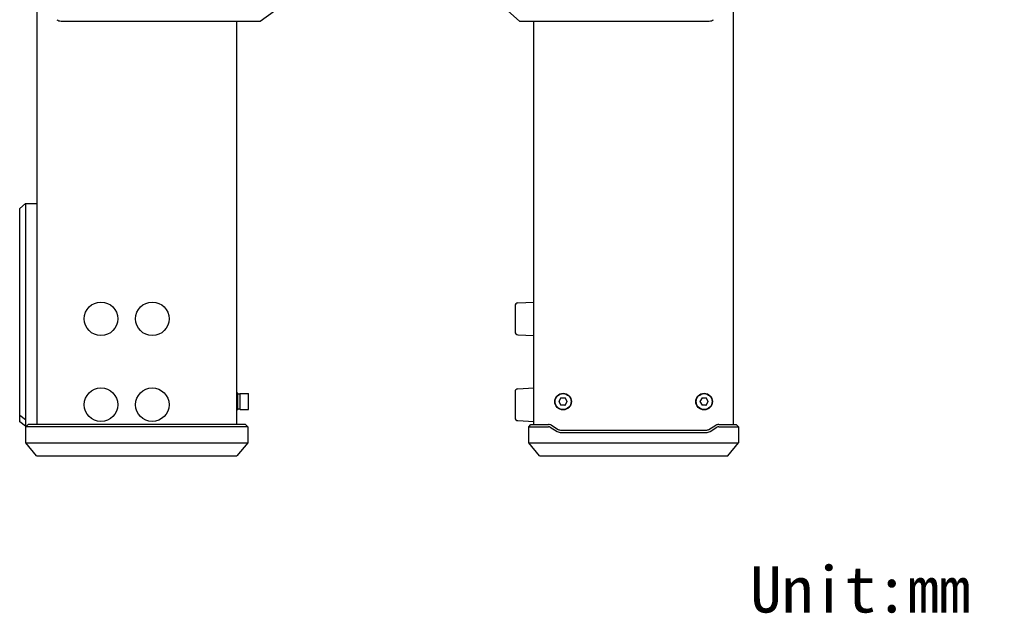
# Model space of a CAD drawing. Header units: millimetres. Extents: x 94 to 457, y 86 to 363.
# Tile 3 of 6: x 287 to 457, y 86 to 189. Entities that reach past the tile are written whole.
import ezdxf

# ---------------------------------------------------------------- set-up
doc = ezdxf.new("R2010")
doc.units = ezdxf.units.MM
doc.header["$LTSCALE"] = 32.67
for name, color, linetype in [('00_COMPONENTS_1', 7, 'CONTINUOUS'), ('20_ALL_FEATURES', 7, 'CONTINUOUS'), ('50_ALL_DETAILS', 7, 'CONTINUOUS')]:
    doc.layers.add(name, color=color, linetype=linetype)
doc.styles.add('TEXTSTYLE_6', font='simfang_0.ttf')

msp = doc.modelspace()

# ---------------------------------------------------------------- linework, layer by layer
at = {"layer": '00_COMPONENTS_1', "color": 7}
for p, q in [((328.4645, 188.766), (330.9645, 190.516)), ((371.3205, 190.516), (373.3205, 188.766)), ((294.0151, 188.766), (328.4645, 188.766)), ((373.3205, 188.766), (406.1699, 188.766)), ((324.6145, 124.3035), (324.3645, 124.3035)), ((324.6145, 121.4285), (324.6145, 124.3035)), ((324.9645, 124.191), (324.9645, 121.541)), ((325.0145, 124.241), (326.4145, 124.241)), ((326.4645, 121.541), (326.4645, 124.191)), ((380.5096, 123.491), (380.1488, 122.866)), ((380.1488, 122.866), (380.5096, 122.241)), ((380.5096, 123.491), (381.2313, 123.491)), ((381.5921, 122.866), (381.2313, 123.491)), ((381.2313, 122.241), (381.5921, 122.866)), ((404.9096, 123.491), (404.5488, 122.866)), ((404.5488, 122.866), (404.9096, 122.241)), ((404.9096, 123.491), (405.6313, 123.491)), ((405.9921, 122.866), (405.6313, 123.491)), ((405.6313, 122.241), (405.9921, 122.866)), ((324.6145, 121.4285), (324.3645, 121.4285)), ((324.9645, 121.566), (324.6145, 121.566)), ((325.0145, 121.491), (326.4145, 121.491)), ((381.2313, 122.241), (380.5096, 122.241)), ((405.6313, 122.241), (404.9096, 122.241))]:
    msp.add_line(p, q, dxfattribs=at)
for centre, radius in [((380.8705, 122.866), 1.4375), ((380.8705, 122.866), 1.375), ((405.2705, 122.866), 1.4375), ((405.2705, 122.866), 1.375)]:
    msp.add_circle(centre, radius, dxfattribs=at)
for centre, radius, start, end in [((294.0151, 190.016), 1.25, 234.462322, 270), ((406.1699, 190.016), 1.25, 270, 305.537678), ((325.0145, 124.191), 0.05, 90, 180), ((326.4145, 124.191), 0.05, 0, 90), ((380.8705, 122.866), 0.7, 176.765782, 183.23478), ((380.8705, 122.866), 0.7, 116.765782, 123.23478), ((380.8705, 122.866), 0.7, 56.765782, 63.23478), ((380.8705, 122.866), 0.7, 356.765782, 3.23478), ((405.2705, 122.866), 0.7, 176.765782, 183.23478), ((405.2705, 122.866), 0.7, 116.765782, 123.23478), ((405.2705, 122.866), 0.7, 56.765782, 63.23478), ((405.2705, 122.866), 0.7, 356.765782, 3.23478), ((325.0145, 121.541), 0.05, 180, 270), ((326.4145, 121.541), 0.05, 270, 360), ((380.8705, 122.866), 0.7, 236.765782, 243.23478), ((380.8705, 122.866), 0.7, 296.765782, 303.23478), ((405.2705, 122.866), 0.7, 236.765782, 243.23478), ((405.2705, 122.866), 0.7, 296.765782, 303.23478)]:
    msp.add_arc(centre, radius, start, end, dxfattribs=at)
for centre, start_param, end_param in [((324.4648, 122.866), -1.17990998, -0.90077958), ((325.0305, 122.866), -0.73458993, -0.56606951)]:
    msp.add_ellipse(centre, major_axis=(-0.9192, 0.9193), ratio=0.99999509, start_param=start_param, end_param=end_param, dxfattribs=at)
at = {"layer": '20_ALL_FEATURES', "color": 7}
for p, q in [((289.8645, 118.8996), (289.8645, 336.1324)), ((410.3205, 336.1324), (410.3205, 118.8996)), ((324.3645, 188.766), (324.3645, 118.8996)), ((375.8205, 118.8996), (375.8205, 188.766)), ((287.8645, 157.1522), (286.8645, 156.2862)), ((287.8645, 157.1522), (289.8645, 157.1522)), ((287.8645, 157.1522), (287.8645, 118.616)), ((286.8645, 119.366), (286.8645, 156.2862)), ((373.0443, 139.9555), (375.8205, 140.101)), ((372.5705, 139.4562), (372.5705, 134.9458)), ((373.0443, 134.4465), (375.8205, 134.301)), ((372.5705, 124.5812), (372.5705, 120.0708)), ((373.0443, 125.0805), (375.8205, 125.226)), ((286.8644, 119.53), (286.9509, 119.4793)), ((286.8645, 120.5334), (287.8645, 119.7519)), ((287.8645, 118.616), (286.8645, 119.366)), ((373.0443, 119.5715), (375.8205, 119.426)), ((288.0245, 118.616), (287.8645, 118.616)), ((287.9081, 118.4996), (288.3081, 118.8996)), ((326.3209, 118.4996), (287.9081, 118.4996)), ((287.9081, 115.7208), (287.9081, 118.4996)), ((325.9209, 118.8996), (288.3081, 118.8996)), ((325.9209, 118.8996), (326.3209, 118.4996)), ((326.3209, 118.4996), (326.3209, 115.7208)), ((374.9186, 118.4996), (375.3186, 118.8996)), ((374.9186, 118.4996), (378.3477, 118.4996)), ((374.9186, 115.7208), (374.9186, 118.4996)), ((375.3186, 118.8996), (378.3477, 118.8996)), ((378.6564, 118.4141), (379.8242, 117.7134)), ((378.8622, 118.7571), (380.03, 118.0564)), ((380.5445, 117.9139), (405.5964, 117.9139)), ((406.1109, 118.0564), (407.2787, 118.7571)), ((406.3167, 117.7134), (407.4845, 118.4141)), ((407.7932, 118.8996), (410.8202, 118.8996)), ((407.7932, 118.4996), (411.2202, 118.4996)), ((410.8202, 118.8996), (411.2202, 118.4996)), ((411.2202, 118.4996), (411.2202, 115.7208)), ((380.5445, 117.5139), (405.5964, 117.5139)), ((287.9081, 115.7208), (326.3209, 115.7208)), ((289.7813, 113.4978), (287.9081, 115.7208)), ((326.3209, 115.7208), (324.4476, 113.4978)), ((374.9186, 115.7208), (411.2202, 115.7208)), ((376.7919, 113.4978), (374.9186, 115.7208)), ((409.347, 113.4978), (411.2202, 115.7208)), ((289.7813, 113.4978), (324.4476, 113.4978)), ((376.7919, 113.4978), (409.347, 113.4978))]:
    msp.add_line(p, q, dxfattribs=at)
for centre in [(300.9295, 137.201), (309.8045, 137.201), (300.927, 122.326), (309.802, 122.326)]:
    msp.add_circle(centre, 2.9, dxfattribs=at)
for centre, radius, start, end in [((373.0705, 139.4562), 0.5, 93, 180), ((373.0705, 134.9458), 0.5, 180, 267), ((373.0705, 124.5812), 0.5, 93, 180), ((373.0705, 120.0708), 0.5, 180, 267), ((378.3477, 117.8996), 1, 59.036274, 90), ((378.3477, 117.8996), 0.6, 59.036276, 89.999998), ((380.5445, 118.9139), 1.4, 239.036274, 270.000002), ((380.5445, 118.9139), 1, 239.036274, 270), ((405.5964, 118.9139), 1, 270, 300.963726), ((405.5964, 118.9139), 1.4, 270.000004, 300.963724), ((407.7932, 117.8996), 1, 90, 120.963726), ((407.7932, 117.8996), 0.6, 90.000003, 120.963725)]:
    msp.add_arc(centre, radius, start, end, dxfattribs=at)

# ---------------------------------------------------------------- texts
at = {"layer": '50_ALL_DETAILS', "color": 3, "style": 'TEXTSTYLE_6'}
msp.add_text('Unit:mm', height=8, dxfattribs=at).set_placement((413.2406, 86.3425))

doc.saveas('drawing.dxf')
